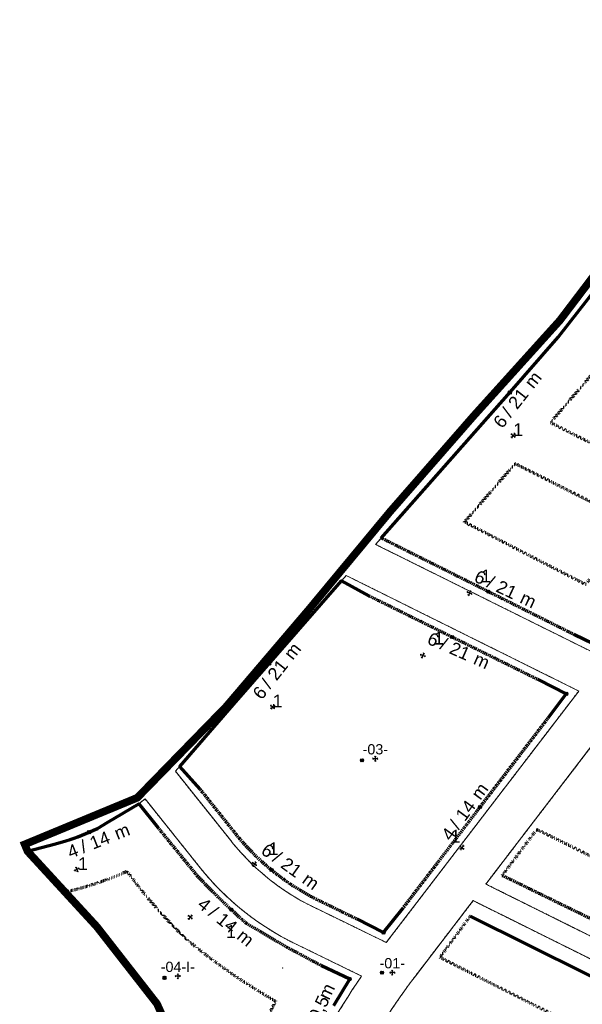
# Model space of a CAD drawing. Header units: metres. Extents: x -477300 to -476588, y -1103102 to -1102209.
# Tile 2 of 4: x -477191 to -476971, y -1102735 to -1102351. Entities that reach past the tile are written whole.
import ezdxf
from ezdxf.enums import TextEntityAlignment as Align

# ---------------------------------------------------------------- set-up
doc = ezdxf.new("R2010")
doc.units = ezdxf.units.M
doc.linetypes.add('DASHED', pattern=[0.75, 0.5, -0.25])
doc.linetypes.add('DOT', pattern=[0.25, 0, -0.25])
doc.layers.add('000000_BL_Pomocna_netisk_DB', color=7, linetype='Continuous', plot=False)
for name, color, linetype, lineweight in [('101110_PL_Resene_uzemi', 6, 'DASHED', 200), ('200000_PL_Cast_uzemi', 80, 'DASHED', 5), ('202110_BL_Cast_uzemi_UP', 7, 'DASHED', 9), ('203110_BL_Cast_uzemi_SB', 7, 'DASHED', 9), ('302210_BL_VR_na_linii', 160, 'Continuous', 9)]:
    doc.layers.add(name, color=color, linetype=linetype, lineweight=lineweight)
for name, color, linetype, lineweight, true_color in [('201110_PL_Ulicni_cara', 7, 'Continuous', 9, 0xe90101), ('301110_PL_SC_uzavrena', 7, 'Continuous', 70, 0xe90101), ('301112_PL_SC_otevrena', 7, 'DASHED', 70, 0xfe4848), ('301113_PL_SC_volna', 7, 'DOT', 70, 0xfe8585)]:
    doc.layers.add(name, color=color, linetype=linetype, lineweight=lineweight, true_color=true_color)
doc.styles.add('style2', font='arial.ttf', dxfattribs={"height": 2})

# ---------------------------------------------------------------- blocks, each defined once
blk = doc.blocks.new('*U15')
at = {"layer": '000000_BL_Pomocna_netisk_DB'}
for p, q in [((-1, 0), (-0.72, 0.28)), ((1, 0), (-1, 0)), ((-1, 0), (-0.72, -0.28)), ((0, 1), (-0.29, 0.71)), ((0, 1), (0, -1)), ((0, 1), (0.28, 0.72)), ((1, 0), (0.72, 0.28)), ((1, 0), (0.72, -0.28)), ((-4.6, -1.2), (-5.8, 0)), ((-5.8, -1.2), (-4.6, 0)), ((0, -1), (-0.28, -0.72)), ((0, -1), (0.28, -0.72))]:
    blk.add_line(p, q, dxfattribs=at)
blk.add_circle((-5.2, -0.6), 0.6, dxfattribs=at)
at = {"style": 'style2'}
blk.add_attdef('OZNACENI', text='', height=4, dxfattribs=at).set_placement((0, 1.68), align=Align.CENTER)
at = {"style": 'style2', "flags": 1}
blk.add_attdef('NAZEV_BLOK', (-23.56, -29.29), '', height=5, dxfattribs=at)
blk = doc.blocks.new('*U16')
at = {"layer": '000000_BL_Pomocna_netisk_DB'}
for p, q in [((-3.41, -0.57), (-4.61, 0.63)), ((-4.61, -0.57), (-3.41, 0.63)), ((-1, 0), (-0.72, 0.28)), ((1, 0), (-1, 0)), ((-1, 0), (-0.72, -0.28)), ((0, 1), (-0.29, 0.71)), ((0, 1), (0, -1)), ((0, 1), (0.28, 0.72)), ((1, 0), (0.72, 0.28)), ((1, 0), (0.72, -0.28)), ((0, -1), (-0.28, -0.72)), ((0, -1), (0.28, -0.72))]:
    blk.add_line(p, q, dxfattribs=at)
blk.add_circle((-4.01, 0.03), 0.6, dxfattribs=at)
at = {"style": 'style2'}
blk.add_attdef('OZNACENI', text='', height=4, dxfattribs=at).set_placement((0, 1.68), align=Align.CENTER)
at = {"style": 'style2', "flags": 1}
for tag, p in [('DRUH_UP', (-17.24, -21.19)), ('DRUH_INFO', (-18.09, -32.86)), ('NAZEV_BLOK', (-18.19, -42.23))]:
    blk.add_attdef(tag, p, '', height=5, dxfattribs=at)
blk = doc.blocks.new('*U27')
at = {"layer": '000000_BL_Pomocna_netisk_DB'}
for p, q in [((-0.73, 16.18), (-1.93, 17.38)), ((-1.93, 16.18), (-0.73, 17.38)), ((-0.79, 0.62), (-0.39, 0.67)), ((-0.79, 0.62), (0.79, -0.62)), ((-0.79, 0.62), (-0.74, 0.22)), ((0.62, 0.79), (-0.62, -0.79)), ((0.62, 0.79), (0.22, 0.74)), ((0.62, 0.79), (0.67, 0.39)), ((-0.62, -0.79), (-0.67, -0.39)), ((-0.62, -0.79), (-0.23, -0.74)), ((0.79, -0.62), (0.4, -0.67)), ((0.79, -0.62), (0.74, -0.22))]:
    blk.add_line(p, q, dxfattribs=at)
blk.add_circle((-1.33, 16.78), 0.6, dxfattribs=at)
at = {"style": 'style2', "flags": 1}
blk.add_attdef('VYSKA_VB_I', (37.61, -27.28), '', height=5, rotation=51.6847, dxfattribs=at)
for tag, p in [('VYSKA_VB', (1.19, -42.98)), ('NAZEV_BLOK', (0.74, -60.71))]:
    blk.add_attdef(tag, p, '', height=5, dxfattribs=at)
at = {"layer": '302210_BL_VR_na_linii', "style": 'style2'}
for s, p in [('m', (7.87, 17.94)), ('/', (-0.98, 6.74))]:
    blk.add_text(s, height=5, rotation=51.6847, dxfattribs=at).set_placement(p)
at = {"layer": '302210_BL_VR_na_linii', "style": 'style2', "flags": 4}
blk.add_attdef('RIMSA_MAX', text='', height=5, rotation=51.6847, dxfattribs=at).set_placement((3.92, 12.88), align=Align.CENTER)
blk.add_attdef('NP_MAX', text='', height=5, rotation=51.6847, dxfattribs=at).set_placement((-1.87, 5.44), align=Align.RIGHT)
blk = doc.blocks.new('*U28')
at = {"layer": '000000_BL_Pomocna_netisk_DB'}
for p, q in [((-0.91, 0.43), (-0.53, 0.56)), ((0.91, -0.43), (-0.91, 0.43)), ((-0.91, 0.43), (-0.77, 0.05)), ((0.43, 0.91), (-0.43, -0.91)), ((0.43, 0.91), (0.04, 0.77)), ((0.43, 0.91), (0.56, 0.53)), ((7.97, -0.05), (6.77, 1.15)), ((6.77, -0.05), (7.97, 1.15)), ((-0.43, -0.91), (-0.56, -0.54)), ((-0.43, -0.91), (-0.05, -0.77)), ((0.91, -0.43), (0.53, -0.56)), ((0.91, -0.43), (0.77, -0.05))]:
    blk.add_line(p, q, dxfattribs=at)
blk.add_circle((7.37, 0.55), 0.6, dxfattribs=at)
at = {"style": 'style2', "flags": 1}
for tag, p in [('VYSKA_VB', (5.64, -38.54)), ('NAZEV_BLOK', (5.19, -56.27))]:
    blk.add_attdef(tag, p, '', height=5, dxfattribs=at)
blk.add_attdef('VYSKA_VB_I', (-18.1, -42.79), '', height=5, rotation=334.7202, dxfattribs=at)
at = {"layer": '302210_BL_VR_na_linii', "style": 'style2'}
for s, p in [('/', (6.35, 2.48)), ('m', (19.25, -3.63))]:
    blk.add_text(s, height=5, rotation=334.7202, dxfattribs=at).set_placement(p)
at = {"layer": '302210_BL_VR_na_linii', "style": 'style2', "flags": 4}
blk.add_attdef('NP_MAX', text='', height=5, rotation=334.7202, dxfattribs=at).set_placement((4.88, 3.05), align=Align.RIGHT)
blk.add_attdef('RIMSA_MAX', text='', height=5, rotation=334.7202, dxfattribs=at).set_placement((13.44, -0.92), align=Align.CENTER)
blk = doc.blocks.new('*U32')
at = {"layer": '000000_BL_Pomocna_netisk_DB'}
for p, q in [((11.96, 6.65), (10.76, 7.85)), ((10.76, 6.65), (11.96, 7.85)), ((-0.92, 0.4), (-0.54, 0.55)), ((0.92, -0.4), (-0.92, 0.4)), ((-0.92, 0.4), (-0.77, 0.03)), ((0.4, 0.92), (-0.4, -0.92)), ((0.4, 0.92), (0.02, 0.77)), ((0.4, 0.92), (0.55, 0.55)), ((-0.4, -0.92), (-0.55, -0.55)), ((-0.4, -0.92), (-0.03, -0.77)), ((0.92, -0.4), (0.55, -0.55)), ((0.92, -0.4), (0.77, -0.03))]:
    blk.add_line(p, q, dxfattribs=at)
blk.add_circle((11.36, 7.25), 0.6, dxfattribs=at)
at = {"style": 'style2', "flags": 1}
for tag, p in [('VYSKA_VB', (5.47, -38.47)), ('NAZEV_BLOK', (5.02, -56.2))]:
    blk.add_attdef(tag, p, '', height=5, dxfattribs=at)
blk.add_attdef('VYSKA_VB_I', (-17, -43.24), '', height=5, rotation=336.184, dxfattribs=at)
at = {"layer": '302210_BL_VR_na_linii', "style": 'style2'}
for s, p in [('/', (6.28, 2.64)), ('m', (19.34, -3.13))]:
    blk.add_text(s, height=5, rotation=336.184, dxfattribs=at).set_placement(p)
at = {"layer": '302210_BL_VR_na_linii', "style": 'style2', "flags": 4}
blk.add_attdef('NP_MAX', text='', height=5, rotation=336.184, dxfattribs=at).set_placement((4.8, 3.18), align=Align.RIGHT)
blk.add_attdef('RIMSA_MAX', text='', height=5, rotation=336.184, dxfattribs=at).set_placement((13.46, -0.57), align=Align.CENTER)
blk = doc.blocks.new('*U33')
at = {"layer": '000000_BL_Pomocna_netisk_DB'}
for p, q in [((-0.73, 16.18), (-1.93, 17.38)), ((-1.93, 16.18), (-0.73, 17.38)), ((-0.79, 0.62), (-0.39, 0.67)), ((-0.79, 0.62), (0.79, -0.62)), ((-0.79, 0.62), (-0.74, 0.22)), ((0.62, 0.79), (-0.62, -0.79)), ((0.62, 0.79), (0.22, 0.74)), ((0.62, 0.79), (0.67, 0.39)), ((-0.62, -0.79), (-0.67, -0.39)), ((-0.62, -0.79), (-0.23, -0.74)), ((0.79, -0.62), (0.4, -0.67)), ((0.79, -0.62), (0.74, -0.22))]:
    blk.add_line(p, q, dxfattribs=at)
blk.add_circle((-1.33, 16.78), 0.6, dxfattribs=at)
at = {"style": 'style2', "flags": 1}
blk.add_attdef('VYSKA_VB_I', (37.61, -27.28), '', height=5, rotation=51.6847, dxfattribs=at)
for tag, p in [('VYSKA_VB', (1.19, -42.98)), ('NAZEV_BLOK', (0.74, -60.71))]:
    blk.add_attdef(tag, p, '', height=5, dxfattribs=at)
at = {"layer": '302210_BL_VR_na_linii', "style": 'style2'}
for s, p in [('m', (7.87, 17.94)), ('/', (-0.98, 6.74))]:
    blk.add_text(s, height=5, rotation=51.6847, dxfattribs=at).set_placement(p)
at = {"layer": '302210_BL_VR_na_linii', "style": 'style2', "flags": 4}
blk.add_attdef('RIMSA_MAX', text='', height=5, rotation=51.6847, dxfattribs=at).set_placement((3.92, 12.88), align=Align.CENTER)
blk.add_attdef('NP_MAX', text='', height=5, rotation=51.6847, dxfattribs=at).set_placement((-1.87, 5.44), align=Align.RIGHT)
blk = doc.blocks.new('*U34')
at = {"layer": '000000_BL_Pomocna_netisk_DB'}
for p, q in [((41.38, 59.43), (40.18, 60.63)), ((40.18, 59.43), (41.38, 60.63)), ((7.69, 15.21), (6.49, 16.41)), ((6.49, 15.21), (7.69, 16.41)), ((-0.81, 0.59), (-0.41, 0.65)), ((-0.81, 0.59), (0.81, -0.59)), ((-0.81, 0.59), (-0.75, 0.19)), ((0.59, 0.81), (-0.59, -0.81)), ((0.59, 0.81), (0.2, 0.75)), ((0.59, 0.81), (0.65, 0.42)), ((-0.59, -0.81), (-0.65, -0.41)), ((-0.59, -0.81), (-0.2, -0.75)), ((0.81, -0.59), (0.42, -0.65)), ((0.81, -0.59), (0.75, -0.2)), ((-30.02, -33.82), (-31.22, -32.62)), ((-31.22, -33.82), (-30.02, -32.62))]:
    blk.add_line(p, q, dxfattribs=at)
for centre in [(40.78, 60.03), (7.09, 15.81), (-30.62, -33.22)]:
    blk.add_circle(centre, 0.6, dxfattribs=at)
at = {"style": 'style2', "flags": 1}
blk.add_attdef('VYSKA_VB_I', (38.59, -25.87), '', height=5, rotation=53.8016, dxfattribs=at)
for tag, p in [('VYSKA_VB', (-3.26, -40.8)), ('NAZEV_BLOK', (-3.71, -58.53))]:
    blk.add_attdef(tag, p, '', height=5, dxfattribs=at)
at = {"layer": '302210_BL_VR_na_linii', "style": 'style2'}
for s, p in [('m', (7.21, 18.22)), ('/', (-1.23, 6.7))]:
    blk.add_text(s, height=5, rotation=53.8016, dxfattribs=at).set_placement(p)
at = {"layer": '302210_BL_VR_na_linii', "style": 'style2', "flags": 4}
blk.add_attdef('RIMSA_MAX', text='', height=5, rotation=53.8016, dxfattribs=at).set_placement((3.45, 13.02), align=Align.CENTER)
blk.add_attdef('NP_MAX', text='', height=5, rotation=53.8016, dxfattribs=at).set_placement((-2.07, 5.37), align=Align.RIGHT)
blk = doc.blocks.new('*U35')
at = {"layer": '000000_BL_Pomocna_netisk_DB'}
for p, q in [((-0.81, 0.58), (-0.42, 0.65)), ((0.81, -0.58), (-0.81, 0.58)), ((-0.81, 0.58), (-0.75, 0.19)), ((0.58, 0.81), (-0.58, -0.81)), ((0.58, 0.81), (0.18, 0.75)), ((0.58, 0.81), (0.65, 0.42)), ((-0.58, -0.81), (-0.65, -0.43)), ((-0.58, -0.81), (-0.19, -0.75)), ((0.81, -0.58), (0.42, -0.65)), ((0.81, -0.58), (0.75, -0.19)), ((7.32, -2.88), (6.12, -1.68)), ((6.12, -2.88), (7.32, -1.68))]:
    blk.add_line(p, q, dxfattribs=at)
blk.add_circle((6.72, -2.28), 0.6, dxfattribs=at)
at = {"style": 'style2', "flags": 1}
for tag, p in [('VYSKA_VB', (6.76, -39.2)), ('NAZEV_BLOK', (6.31, -56.93))]:
    blk.add_attdef(tag, p, '', height=5, dxfattribs=at)
blk.add_attdef('VYSKA_VB_I', (-25.48, -38.85), '', height=5, rotation=324.3862, dxfattribs=at)
at = {"layer": '302210_BL_VR_na_linii', "style": 'style2'}
for s, p in [('/', (6.69, 1.3)), ('m', (18.29, -7.02))]:
    blk.add_text(s, height=5, rotation=324.3862, dxfattribs=at).set_placement(p)
at = {"layer": '302210_BL_VR_na_linii', "style": 'style2', "flags": 4}
blk.add_attdef('NP_MAX', text='', height=5, rotation=324.3862, dxfattribs=at).set_placement((5.35, 2.13), align=Align.RIGHT)
blk.add_attdef('RIMSA_MAX', text='', height=5, rotation=324.3862, dxfattribs=at).set_placement((13.05, -3.31), align=Align.CENTER)
blk = doc.blocks.new('*U36')
at = {"layer": '000000_BL_Pomocna_netisk_DB'}
for p, q in [((5.4, 14.01), (4.2, 15.21)), ((4.2, 14.01), (5.4, 15.21)), ((0.93, 0.37), (-0.93, -0.37)), ((-0.93, -0.37), (-0.77, 0)), ((-0.37, 0.93), (-0.53, 0.56)), ((-0.37, 0.93), (0.37, -0.93)), ((-0.37, 0.93), (0, 0.77)), ((0.93, 0.37), (0.57, 0.53)), ((0.93, 0.37), (0.77, 0)), ((-0.93, -0.37), (-0.57, -0.53)), ((0.37, -0.93), (0.01, -0.78)), ((0.37, -0.93), (0.53, -0.57))]:
    blk.add_line(p, q, dxfattribs=at)
blk.add_circle((4.8, 14.61), 0.6, dxfattribs=at)
at = {"style": 'style2', "flags": 1}
blk.add_attdef('VYSKA_VB_I', (18.77, -42.5), '', height=5, rotation=21.4647, dxfattribs=at)
for tag, p in [('VYSKA_VB', (1.62, -42.95)), ('NAZEV_BLOK', (1.17, -60.68))]:
    blk.add_attdef(tag, p, '', height=5, dxfattribs=at)
at = {"layer": '302210_BL_VR_na_linii', "style": 'style2'}
for s, p in [('m', (15.83, 11.54)), ('/', (2.55, 6.32))]:
    blk.add_text(s, height=5, rotation=21.4647, dxfattribs=at).set_placement(p)
at = {"layer": '302210_BL_VR_na_linii', "style": 'style2', "flags": 4}
blk.add_attdef('RIMSA_MAX', text='', height=5, rotation=21.4647, dxfattribs=at).set_placement((9.88, 9.16), align=Align.CENTER)
blk.add_attdef('NP_MAX', text='', height=5, rotation=21.4647, dxfattribs=at).set_placement((1.12, 5.65), align=Align.RIGHT)
blk = doc.blocks.new('*U37')
at = {"layer": '000000_BL_Pomocna_netisk_DB'}
for p, q in [((-0.78, 0.63), (-0.38, 0.67)), ((0.78, -0.63), (-0.78, 0.63)), ((-0.78, 0.63), (-0.74, 0.24)), ((0.63, 0.78), (-0.63, -0.78)), ((0.63, 0.78), (0.23, 0.74)), ((0.63, 0.78), (0.67, 0.38)), ((16.65, 2.39), (15.45, 3.59)), ((15.45, 2.39), (16.65, 3.59)), ((-0.63, -0.78), (-0.67, -0.39)), ((-0.63, -0.78), (-0.24, -0.74)), ((0.78, -0.63), (0.38, -0.67)), ((0.78, -0.63), (0.74, -0.23))]:
    blk.add_line(p, q, dxfattribs=at)
blk.add_circle((16.05, 2.99), 0.6, dxfattribs=at)
at = {"style": 'style2', "flags": 1}
blk.add_attdef('VYSKA_VB_I', (-27.81, -37.22), '', height=5, rotation=320.8679, dxfattribs=at)
for tag, p in [('VYSKA_VB', (15.18, -50.83)), ('NAZEV_BLOK', (14.73, -68.56))]:
    blk.add_attdef(tag, p, '', height=5, dxfattribs=at)
at = {"layer": '302210_BL_VR_na_linii', "style": 'style2'}
for s, p in [('/', (6.76, 0.88)), ('m', (17.82, -8.13))]:
    blk.add_text(s, height=5, rotation=320.8679, dxfattribs=at).set_placement(p)
at = {"layer": '302210_BL_VR_na_linii', "style": 'style2', "flags": 4}
blk.add_attdef('NP_MAX', text='', height=5, rotation=320.8679, dxfattribs=at).set_placement((5.47, 1.8), align=Align.RIGHT)
blk.add_attdef('RIMSA_MAX', text='', height=5, rotation=320.8679, dxfattribs=at).set_placement((12.83, -4.11), align=Align.CENTER)
blk = doc.blocks.new('*U38')
at = {"layer": '000000_BL_Pomocna_netisk_DB'}
for p, q in [((10.1, 21.64), (8.9, 22.84)), ((8.9, 21.64), (10.1, 22.84)), ((-3.25, -1.17), (-4.45, 0.03)), ((-4.45, -1.17), (-3.25, 0.03)), ((-0.91, 0.43), (-0.53, 0.56)), ((-0.91, 0.43), (0.91, -0.43)), ((-0.91, 0.43), (-0.77, 0.04)), ((0.43, 0.91), (-0.43, -0.91)), ((0.43, 0.91), (0.05, 0.77)), ((0.43, 0.91), (0.56, 0.53)), ((-0.43, -0.91), (-0.56, -0.53)), ((-0.43, -0.91), (-0.05, -0.77)), ((0.91, -0.43), (0.54, -0.56)), ((0.91, -0.43), (0.77, -0.05))]:
    blk.add_line(p, q, dxfattribs=at)
for centre in [(9.5, 22.24), (-3.85, -0.57)]:
    blk.add_circle(centre, 0.6, dxfattribs=at)
at = {"style": 'style2', "flags": 1}
for tag, p in [('NAZEV_BLOK', (33.93, -39.17)), ('VYSKA_VB', (18.09, -31.19))]:
    blk.add_attdef(tag, p, '', height=5, rotation=64.7092, dxfattribs=at)
blk.add_attdef('VYSKA_VB_I', (-26.35, -42.38), '', height=5, dxfattribs=at)
at = {"layer": '302210_BL_VR_na_linii', "style": 'style2'}
for s, p in [('m', (1.41, 13.7)), ('/', (-4.86, 0.41)), ('+', (-10.27, -10.1))]:
    blk.add_text(s, height=5, rotation=64.7092, dxfattribs=at).set_placement(p)
for tag, p in [('RIMSA_MAX', (-1.09, 8.08)), ('NUP_MAX', (-6.26, -2.97))]:
    blk.add_attdef(tag, text='', height=5, rotation=64.7092, dxfattribs=at).set_placement(p, align=Align.CENTER)
blk.add_attdef('NP_MAX', text='', height=5, rotation=64.7092, dxfattribs=at).set_placement((-10.77, -12.3), align=Align.RIGHT)
blk = doc.blocks.new('*U39')
for p in [(3.96, 70.15), (171.45, 42.44), (172.38, 26.94)]:
    blk.add_point(p)
at = {"layer": '000000_BL_Pomocna_netisk_DB'}
for p, q in [((-1.84, -0.39), (-3.04, 0.81)), ((-3.04, -0.39), (-1.84, 0.81)), ((-0.93, 0.36), (-0.57, 0.52)), ((-0.93, 0.36), (0.93, -0.36)), ((-0.93, 0.36), (-0.77, -0.01)), ((0.36, 0.93), (-0.36, -0.93)), ((0.36, 0.93), (0, 0.77)), ((0.36, 0.93), (0.52, 0.57)), ((0.93, -0.36), (0.77, 0)), ((-0.36, -0.93), (-0.53, -0.57)), ((-0.36, -0.93), (0, -0.77)), ((0.93, -0.36), (0.57, -0.52))]:
    blk.add_line(p, q, dxfattribs=at)
blk.add_circle((-2.44, 0.21), 0.6, dxfattribs=at)
at = {"style": 'style2', "flags": 1}
for tag, p in [('NAZEV_BLOK', (36.55, -36.74)), ('VYSKA_VB', (20.2, -29.87))]:
    blk.add_attdef(tag, p, '', height=5, rotation=68.6628, dxfattribs=at)
blk.add_attdef('VYSKA_VB_I', (-26.54, -42.84), '', height=5, dxfattribs=at)
at = {"layer": '302210_BL_VR_na_linii', "style": 'style2'}
for s, p in [('m', (0.46, 13.76)), ('/', (-4.88, 0.08)), ('+', (-9.55, -10.78))]:
    blk.add_text(s, height=5, rotation=68.6628, dxfattribs=at).set_placement(p)
for tag, p in [('RIMSA_MAX', (-1.64, 7.99)), ('NUP_MAX', (-6.04, -3.39))]:
    blk.add_attdef(tag, text='', height=5, rotation=68.6628, dxfattribs=at).set_placement(p, align=Align.CENTER)
blk.add_attdef('NP_MAX', text='', height=5, rotation=68.6628, dxfattribs=at).set_placement((-9.89, -13.01), align=Align.RIGHT)

msp = doc.modelspace()

# ---------------------------------------------------------------- linework, layer by layer
at = {"layer": '101110_PL_Resene_uzemi', "const_width": 3}
msp.add_lwpolyline([(-477135.55, -1102739), (-477137.25, -1102735.24), (-477160.76, -1102705.11), (-477161.94, -1102703.83), (-477187.8, -1102675.69), (-477188.92, -1102672.98), (-477144.95, -1102654.77), (-477110.21, -1102619.16), (-477077.85, -1102581.19), (-477046.11, -1102542.94), (-477013.33, -1102505.41), (-476979.84, -1102468.33), (-476972.75, -1102458.99), (-476954.46, -1102434.91)], dxfattribs=at)
at = {"layer": '200000_PL_Cast_uzemi'}
for points in [[(-476964.74, -1102454.69), (-476903.64, -1102485.08), (-476881.38, -1102440.31), (-476932.75, -1102414.76), (-476913.97, -1102372.83), (-476905.89, -1102350.89), (-476836.43, -1102376.66, 0.017037), (-476829.14, -1102379.09), (-476866.74, -1102475.03), (-476962.55, -1102600.15), (-477051.82, -1102555.82), (-476986.09, -1102481.39), (-476975.09, -1102468.3), (-476964.74, -1102454.69)], [(-476962.55, -1102600.15), (-477051.82, -1102555.82), (-476986.09, -1102481.39), (-476975.09, -1102468.3), (-476964.74, -1102454.69), (-476932.63, -1102414.82), (-476932.75, -1102414.76), (-476913.97, -1102372.83), (-476905.89, -1102350.89), (-476836.43, -1102376.66, 0.017041), (-476829.14, -1102379.09), (-476866.74, -1102475.03)], [(-477109.43, -1102670.21), (-477130.06, -1102644.44), (-477063.32, -1102567.97), (-476972.46, -1102613.09), (-477047.67, -1102711.31), (-477062.06, -1102704.3), (-477067.43, -1102701.68), (-477074.08, -1102698.45), (-477076.44, -1102697.3, -0.012982), (-477080.66, -1102695.1, -0.034843), (-477091.37, -1102688.16, -0.034829), (-477101.02, -1102679.8, -0.032094)], [(-476972.46, -1102613.09), (-477047.67, -1102711.31), (-477062.06, -1102704.3), (-477067.43, -1102701.68), (-477074.08, -1102698.45), (-477076.44, -1102697.3, -0.012982), (-477080.66, -1102695.1, -0.034843), (-477091.37, -1102688.16, -0.034829), (-477101.02, -1102679.8, -0.032094), (-477109.43, -1102670.21), (-477130.06, -1102644.44), (-477063.32, -1102567.97)], [(-477057.31, -1102724.42), (-477083.45, -1102711.68, -0.110999), (-477120.34, -1102682.18), (-477141.91, -1102655.24), (-477144.34, -1102657.09), (-477160.5, -1102666.74, -0.047164), (-477178.19, -1102673.18), (-477187.8, -1102675.69), (-477161.94, -1102703.83), (-477160.76, -1102705.11), (-477137.25, -1102735.24), (-477135.55, -1102739), (-477122.74, -1102767.27), (-477086.03, -1102778.56), (-477082.49, -1102770.2, -0.050713)], [(-477017.1, -1102699.35), (-477017.1, -1102699.35), (-477036.31, -1102724.43, 0.041888), (-477058.07, -1102758.4), (-476988.54, -1102792.93), (-476943.24, -1102729.97), (-477013.73, -1102694.96)], [(-476943.24, -1102729.97), (-476988.54, -1102792.93), (-477058.07, -1102758.4, -0.041888), (-477036.31, -1102724.43), (-477017.1, -1102699.35), (-477013.73, -1102694.96)]]:
    msp.add_lwpolyline(points, format="xyb", close=True, dxfattribs=at)
for points in [[(-477008.77, -1102688.49), (-476938.55, -1102723.36), (-476916.36, -1102689.71), (-476889.21, -1102651.09), (-476955.08, -1102618.37)], [(-476889.21, -1102651.09), (-476916.36, -1102689.71), (-476938.55, -1102723.36), (-477008.77, -1102688.49), (-476955.08, -1102618.37)]]:
    msp.add_lwpolyline(points, close=True, dxfattribs=at)
at = {"layer": '201110_PL_Ulicni_cara'}
for points in [[(-476932.63, -1102414.82), (-476932.75, -1102414.76), (-476913.97, -1102372.83), (-476905.89, -1102350.89), (-476836.43, -1102376.66, 0.017037), (-476829.14, -1102379.09), (-476866.74, -1102475.03), (-476962.55, -1102600.15), (-477051.82, -1102555.82), (-476986.09, -1102481.39), (-476975.09, -1102468.3), (-476964.74, -1102454.69)], [(-477086.03, -1102778.56), (-477082.49, -1102770.2, -0.050713), (-477057.31, -1102724.42), (-477083.45, -1102711.68, -0.110999), (-477120.34, -1102682.18), (-477141.91, -1102655.24), (-477144.34, -1102657.09), (-477160.5, -1102666.74, -0.047164), (-477178.19, -1102673.18), (-477187.8, -1102675.69), (-477161.94, -1102703.83), (-477160.76, -1102705.11), (-477137.25, -1102735.24), (-477135.55, -1102739), (-477122.74, -1102767.27)]]:
    msp.add_lwpolyline(points, format="xyb", dxfattribs=at)
for points in [[(-476962.55, -1102600.15), (-477051.82, -1102555.82), (-476986.09, -1102481.39), (-476975.09, -1102468.3), (-476964.74, -1102454.69), (-476932.63, -1102414.82), (-476932.75, -1102414.76), (-476913.97, -1102372.83), (-476905.89, -1102350.89), (-476836.43, -1102376.66, 0.017041), (-476829.14, -1102379.09), (-476866.74, -1102475.03)], [(-477109.43, -1102670.21), (-477130.06, -1102644.44), (-477063.32, -1102567.97), (-476972.46, -1102613.09), (-477047.67, -1102711.31), (-477062.06, -1102704.3), (-477067.43, -1102701.68), (-477074.08, -1102698.45), (-477076.44, -1102697.3, -0.012982), (-477080.66, -1102695.1, -0.034843), (-477091.37, -1102688.16, -0.034829), (-477101.02, -1102679.8, -0.032094)], [(-476972.46, -1102613.09), (-477047.67, -1102711.31), (-477062.06, -1102704.3), (-477067.43, -1102701.68), (-477074.08, -1102698.45), (-477076.44, -1102697.3, -0.012982), (-477080.66, -1102695.1, -0.034843), (-477091.37, -1102688.16, -0.034829), (-477101.02, -1102679.8, -0.032094), (-477109.43, -1102670.21), (-477130.06, -1102644.44), (-477063.32, -1102567.97)], [(-477017.1, -1102699.35), (-477017.1, -1102699.35), (-477036.31, -1102724.43, 0.041888), (-477058.07, -1102758.4), (-476988.54, -1102792.93), (-476943.24, -1102729.97), (-477013.73, -1102694.96)], [(-476943.24, -1102729.97), (-476988.54, -1102792.93), (-477058.07, -1102758.4, -0.041888), (-477036.31, -1102724.43), (-477017.1, -1102699.35), (-477013.73, -1102694.96)]]:
    msp.add_lwpolyline(points, format="xyb", close=True, dxfattribs=at)
for points in [[(-477008.77, -1102688.49), (-476938.55, -1102723.36), (-476916.36, -1102689.71), (-476889.21, -1102651.09), (-476955.08, -1102618.37)], [(-476889.21, -1102651.09), (-476916.36, -1102689.71), (-476938.55, -1102723.36), (-477008.77, -1102688.49), (-476955.08, -1102618.37)]]:
    msp.add_lwpolyline(points, close=True, dxfattribs=at)
at = {"layer": '301110_PL_SC_uzavrena'}
for points in [[(-477049.62, -1102553.33), (-477000.22, -1102497.38), (-476980.59, -1102474.85), (-476964.74, -1102454.69), (-476903.64, -1102485.08), (-476881.38, -1102440.31), (-476932.75, -1102414.76), (-476913.97, -1102372.83), (-476905.83, -1102350.91)], [(-477120.41, -1102651.42), (-477128.37, -1102642.5), (-477107.34, -1102618.41), (-477065.13, -1102570.05), (-477054.44, -1102575.88)], [(-476956.22, -1102587.1), (-476963.34, -1102596.41), (-476974.13, -1102591.13)], [(-476988.07, -1102608.75), (-476977.35, -1102614.19), (-476984.51, -1102623.67)], [(-477059.13, -1102702.12), (-477048.75, -1102707.43), (-477041.23, -1102697.97)], [(-477014.93, -1102701.05), (-476946.76, -1102734.87)], [(-477072.98, -1102720.33), (-477061.96, -1102725.55), (-477068.32, -1102736.01)]]:
    msp.add_lwpolyline(points, dxfattribs=at)
msp.add_lwpolyline([(-477187.82, -1102675.67), (-477176.85, -1102672.82), (-477172.8, -1102671.61, 0.033223), (-477160.5, -1102666.74), (-477156.44, -1102664.32), (-477144.34, -1102657.09), (-477136.91, -1102666.37)], format="xyb", dxfattribs=at)
at = {"layer": '301112_PL_SC_otevrena'}
for points in [[(-476974.13, -1102591.13), (-477049.62, -1102553.33)], [(-477054.44, -1102575.88), (-476988.07, -1102608.75)], [(-477041.23, -1102697.97), (-476984.51, -1102623.67)], [(-477002.34, -1102685.08), (-476935.02, -1102718.01)]]:
    msp.add_lwpolyline(points, dxfattribs=at)
for points in [[(-477120.41, -1102651.42), (-477105.14, -1102670.58, 0.095556), (-477076.04, -1102693.87), (-477059.13, -1102702.12)], [(-477136.91, -1102666.37), (-477121.64, -1102685.11, 0.021849), (-477102.43, -1102703.74), (-477086.53, -1102713.11), (-477072.98, -1102720.33)]]:
    msp.add_lwpolyline(points, format="xyb", dxfattribs=at)
at = {"layer": '301113_PL_SC_volna'}
for points in [[(-476983.54, -1102508.25), (-476958.99, -1102479.74), (-476915.81, -1102500.96), (-476938.5, -1102531.22), (-476983.54, -1102508.25)], [(-477017.15, -1102547.12), (-476997.29, -1102524.23), (-476951.36, -1102547.39), (-476969.76, -1102571.52), (-477017.15, -1102547.12)], [(-477002.34, -1102685.08), (-476988.85, -1102667.11), (-476922.92, -1102699.66)], [(-477014.93, -1102701.05), (-477026.72, -1102717.07), (-476958.68, -1102751.43)]]:
    msp.add_lwpolyline(points, dxfattribs=at)
msp.add_lwpolyline([(-477173.18, -1102691.6, 0.045226), (-477148.95, -1102683.5, 0.045226), (-477125.78, -1102709.96, 0.045226), (-477090.95, -1102734.13, 0.045226), (-477127.05, -1102826.55), (-477107.72, -1102827.53)], format="xyb", dxfattribs=at)

# ---------------------------------------------------------------- block references
at = {"layer": '202110_BL_Cast_uzemi_UP'}
msp.add_blockref('*U16', (-477045.34, -1102723.07), dxfattribs=at).add_auto_attribs({'OZNACENI': '-01-'})
at = {"layer": '203110_BL_Cast_uzemi_SB'}
for p, values in [((-477051.95, -1102639.52), {'OZNACENI': '-03-'}), ((-477129.11, -1102724.49), {'OZNACENI': '-04-I-'})]:
    msp.add_blockref('*U15', p, dxfattribs=at).add_auto_attribs(values)
at = {"layer": '302210_BL_VR_na_linii'}
ref = msp.add_blockref('*U27', (-476998.09, -1102513.27), dxfattribs=at)
ref.add_attrib('NP_MAX', '6', dxfattribs={"height": 5, "rotation": 51.6847, "style": 'style2'}).set_placement((-476999.97, -1102507.83), align=Align.RIGHT)
ref.add_attrib('NUP_MAX', '1', dxfattribs={"height": 5, "style": 'style2'}).set_placement((-476996.12, -1102513.52), align=Align.CENTER)
ref.add_attrib('RIMSA_MAX', '21', dxfattribs={"height": 5, "rotation": 51.6847, "style": 'style2'}).set_placement((-476994.17, -1102500.39), align=Align.CENTER)
ref = msp.add_blockref('*U28', (-477015.14, -1102574.83), dxfattribs=at)
ref.add_attrib('NP_MAX', '6', dxfattribs={"height": 5, "rotation": 334.7202, "style": 'style2'}).set_placement((-477010.26, -1102571.78), align=Align.RIGHT)
ref.add_attrib('NUP_MAX', '1', dxfattribs={"height": 5, "style": 'style2'}).set_placement((-477008.72, -1102570.64), align=Align.CENTER)
ref.add_attrib('RIMSA_MAX', '21', dxfattribs={"height": 5, "rotation": 334.7202, "style": 'style2'}).set_placement((-477001.71, -1102575.75), align=Align.CENTER)
ref = msp.add_blockref('*U32', (-477033.36, -1102599.2), dxfattribs=at)
ref.add_attrib('NP_MAX', '6', dxfattribs={"height": 5, "rotation": 336.184, "style": 'style2'}).set_placement((-477028.56, -1102596.02), align=Align.RIGHT)
ref.add_attrib('NUP_MAX', '1', dxfattribs={"height": 5, "style": 'style2'}).set_placement((-477027.11, -1102594.93), align=Align.CENTER)
ref.add_attrib('RIMSA_MAX', '21', dxfattribs={"height": 5, "rotation": 336.184, "style": 'style2'}).set_placement((-477019.91, -1102599.77), align=Align.CENTER)
ref = msp.add_blockref('*U33', (-477092.07, -1102619.23), dxfattribs=at)
ref.add_attrib('NP_MAX', '6', dxfattribs={"height": 5, "rotation": 51.6847, "style": 'style2'}).set_placement((-477093.94, -1102613.78), align=Align.RIGHT)
ref.add_attrib('NUP_MAX', '1', dxfattribs={"height": 5, "style": 'style2'}).set_placement((-477090.1, -1102619.48), align=Align.CENTER)
ref.add_attrib('RIMSA_MAX', '21', dxfattribs={"height": 5, "rotation": 51.6847, "style": 'style2'}).set_placement((-477088.15, -1102606.34), align=Align.CENTER)
ref = msp.add_blockref('*U34', (-477018.13, -1102674.22), dxfattribs=at)
ref.add_attrib('NP_MAX', '4', dxfattribs={"height": 5, "rotation": 53.8016, "style": 'style2'}).set_placement((-477020.2, -1102668.85), align=Align.RIGHT)
ref.add_attrib('NUP_MAX', '1', dxfattribs={"height": 5, "style": 'style2'}).set_placement((-477020.6, -1102672.29), align=Align.CENTER)
ref.add_attrib('RIMSA_MAX', '14', dxfattribs={"height": 5, "rotation": 53.8016, "style": 'style2'}).set_placement((-477014.68, -1102661.2), align=Align.CENTER)
ref = msp.add_blockref('*U36', (-477168.55, -1102682.82), dxfattribs=at)
ref.add_attrib('NP_MAX', '4', dxfattribs={"height": 5, "rotation": 21.4647, "style": 'style2'}).set_placement((-477167.43, -1102677.17), align=Align.RIGHT)
ref.add_attrib('NUP_MAX', '1', dxfattribs={"height": 5, "style": 'style2'}).set_placement((-477166.15, -1102683.05), align=Align.CENTER)
ref.add_attrib('RIMSA_MAX', '14', dxfattribs={"height": 5, "rotation": 21.4647, "style": 'style2'}).set_placement((-477158.68, -1102673.66), align=Align.CENTER)
ref = msp.add_blockref('*U35', (-477099.22, -1102680.7), dxfattribs=at)
ref.add_attrib('NP_MAX', '6', dxfattribs={"height": 5, "rotation": 324.3862, "style": 'style2'}).set_placement((-477093.87, -1102678.57), align=Align.RIGHT)
ref.add_attrib('NUP_MAX', '1', dxfattribs={"height": 5, "style": 'style2'}).set_placement((-477091.68, -1102677.17), align=Align.CENTER)
ref.add_attrib('RIMSA_MAX', '21', dxfattribs={"height": 5, "rotation": 324.3862, "style": 'style2'}).set_placement((-477086.17, -1102684.01), align=Align.CENTER)
ref = msp.add_blockref('*U37', (-477124.29, -1102701.44), dxfattribs=at)
ref.add_attrib('NP_MAX', '4', dxfattribs={"height": 5, "rotation": 320.8679, "style": 'style2'}).set_placement((-477118.82, -1102699.64), align=Align.RIGHT)
ref.add_attrib('NUP_MAX', '1', dxfattribs={"height": 5, "style": 'style2'}).set_placement((-477108.33, -1102709.53), align=Align.CENTER)
ref.add_attrib('RIMSA_MAX', '14', dxfattribs={"height": 5, "rotation": 320.8679, "style": 'style2'}).set_placement((-477111.47, -1102705.54), align=Align.CENTER)
for name, p, values in [('*U39', (-477092.17, -1102791.35), {'NP_MAX': '2', 'NUP_MAX': '1', 'RIMSA_MAX': '7'}), ('*U38', (-477071.46, -1102747.8), {'NP_MAX': '3', 'NUP_MAX': '1', 'RIMSA_MAX': '10,5'})]:
    msp.add_blockref(name, p, dxfattribs=at).add_auto_attribs(values)

doc.saveas('drawing.dxf')
